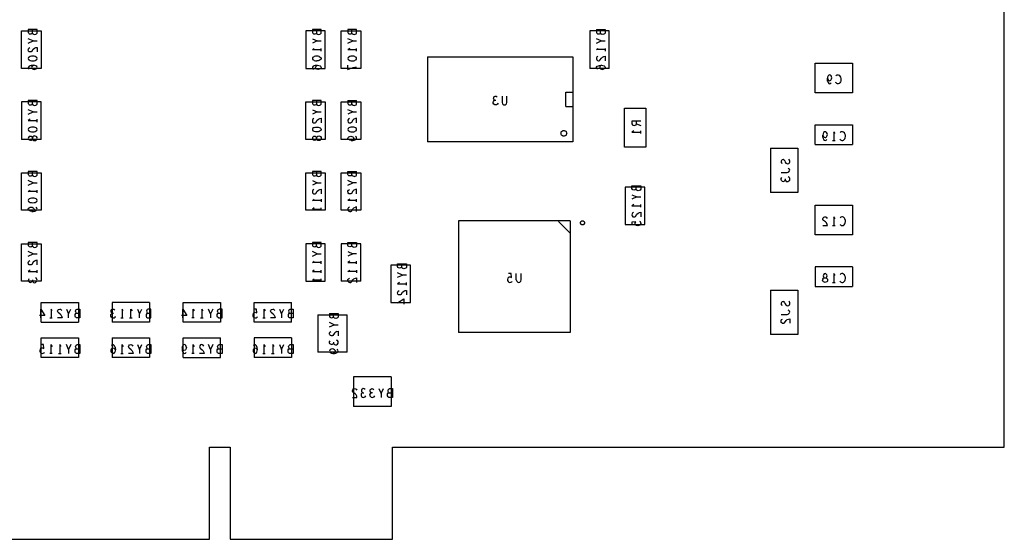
# Model space of a CAD drawing. Extents: x 17.4 to 50.4, y 21.5 to 42.5.
# Tile 6 of 12: x 31.7 to 38.6, y 29.2 to 32.9. Entities that reach past the tile are written whole.
import ezdxf

# ---------------------------------------------------------------- set-up
doc = ezdxf.new("R2010")
doc.units = 0
doc.layers.add('RVP8-TX_D_bassy_art', color=2, linetype='CONTINUOUS')

msp = doc.modelspace()

# ---------------------------------------------------------------- linework, layer by layer
at = {"layer": 'RVP8-TX_D_bassy_art'}
for points in [[(38.629, 29.846), (38.629, 38.296), (24.879, 38.296)], [(31.71, 32.514), (31.71, 32.778), (31.848, 32.778)], [(31.791, 32.708), (31.757, 32.723)], [(31.786, 32.763), (31.786, 32.787)], [(31.848, 32.778), (31.848, 32.514)], [(33.786, 32.787), (33.786, 32.763), (33.788, 32.758), (33.794, 32.754), (33.802, 32.752), (33.809, 32.754), (33.815, 32.757), (33.819, 32.762), (33.819, 32.787), (33.757, 32.787), (33.757, 32.767), (33.76, 32.761), (33.764, 32.758), (33.771, 32.757), (33.778, 32.758), (33.783, 32.76), (33.786, 32.763)], [(33.757, 32.723), (33.791, 32.708), (33.819, 32.708)], [(33.96, 32.514), (33.96, 32.778), (34.098, 32.778)], [(34.041, 32.708), (34.007, 32.723)], [(34.036, 32.763), (34.036, 32.787)], [(34.098, 32.778), (34.098, 32.514)], [(35.848, 32.778), (35.71, 32.778), (35.71, 32.514)], [(35.757, 32.787), (35.819, 32.787)], [(35.757, 32.787), (35.757, 32.767), (35.76, 32.761), (35.764, 32.758)], [(35.757, 32.692), (35.791, 32.708), (35.757, 32.723)], [(35.764, 32.758), (35.771, 32.757), (35.778, 32.758), (35.783, 32.76), (35.786, 32.763), (35.788, 32.758), (35.794, 32.754)], [(35.786, 32.763), (35.786, 32.787)], [(35.819, 32.787), (35.819, 32.762), (35.815, 32.757), (35.809, 32.754), (35.802, 32.752), (35.794, 32.754)], [(35.848, 32.514), (35.848, 32.778)], [(31.757, 32.692), (31.791, 32.708), (31.819, 32.708)], [(31.782, 32.633), (31.777, 32.63), (31.771, 32.63), (31.764, 32.631), (31.759, 32.636), (31.757, 32.644), (31.758, 32.65), (31.761, 32.656), (31.768, 32.66)], [(31.782, 32.633), (31.792, 32.649), (31.8, 32.656), (31.81, 32.66), (31.819, 32.662), (31.819, 32.63)], [(33.791, 32.708), (33.757, 32.692)], [(33.757, 32.646), (33.77, 32.655)], [(33.819, 32.636), (33.819, 32.655)], [(34.007, 32.692), (34.041, 32.708), (34.069, 32.708)], [(34.02, 32.655), (34.007, 32.646)], [(34.069, 32.636), (34.069, 32.655)], [(35.757, 32.646), (35.77, 32.655)], [(35.791, 32.708), (35.819, 32.708)], [(35.819, 32.655), (35.819, 32.636)], [(31.788, 32.6), (31.779, 32.6), (31.771, 32.597), (31.764, 32.594), (31.759, 32.59), (31.757, 32.584), (31.759, 32.577), (31.764, 32.573), (31.771, 32.57)], [(31.771, 32.57), (31.779, 32.568), (31.788, 32.567), (31.798, 32.568), (31.806, 32.57), (31.812, 32.573), (31.817, 32.577), (31.819, 32.584), (31.817, 32.59), (31.812, 32.594), (31.806, 32.597), (31.798, 32.6), (31.788, 32.6)], [(33.757, 32.646), (33.819, 32.646)], [(33.798, 32.6), (33.788, 32.6), (33.779, 32.6), (33.771, 32.597), (33.764, 32.594), (33.759, 32.59), (33.757, 32.584), (33.759, 32.577), (33.764, 32.573), (33.771, 32.57), (33.779, 32.568), (33.788, 32.567)], [(33.806, 32.597), (33.812, 32.594), (33.817, 32.59), (33.819, 32.584), (33.817, 32.577), (33.812, 32.573), (33.806, 32.57), (33.798, 32.568), (33.788, 32.567)], [(33.806, 32.597), (33.798, 32.6)], [(34.007, 32.646), (34.069, 32.646)], [(35.591, 32.595), (35.591, 31.997), (34.567, 31.997)], [(34.567, 32.595), (35.591, 32.595)], [(34.567, 32.595), (34.567, 31.997)], [(35.819, 32.646), (35.757, 32.646)], [(35.768, 32.598), (35.761, 32.594), (35.758, 32.588), (35.757, 32.582), (35.759, 32.574), (35.764, 32.569), (35.771, 32.568)], [(35.771, 32.568), (35.777, 32.568), (35.782, 32.571), (35.792, 32.587), (35.8, 32.594), (35.81, 32.598)], [(35.81, 32.598), (35.819, 32.6), (35.819, 32.568)], [(31.848, 32.514), (31.71, 32.514)], [(31.778, 32.535), (31.771, 32.532), (31.763, 32.529), (31.758, 32.523), (31.757, 32.518), (31.759, 32.512), (31.764, 32.509)], [(31.8, 32.507), (31.806, 32.508), (31.812, 32.511), (31.817, 32.515), (31.819, 32.521), (31.817, 32.527), (31.811, 32.532), (31.802, 32.535), (31.791, 32.536), (31.778, 32.535)], [(31.786, 32.531), (31.782, 32.526), (31.78, 32.52), (31.782, 32.515), (31.786, 32.511), (31.792, 32.508), (31.8, 32.507)], [(31.786, 32.531), (31.793, 32.536)], [(33.791, 32.536), (33.778, 32.535), (33.771, 32.532), (33.763, 32.529), (33.758, 32.523), (33.757, 32.518), (33.759, 32.512), (33.764, 32.509)], [(33.782, 32.515), (33.78, 32.52), (33.782, 32.526), (33.786, 32.531)], [(33.782, 32.515), (33.786, 32.511), (33.792, 32.508)], [(33.786, 32.531), (33.793, 32.536)], [(33.791, 32.536), (33.802, 32.535), (33.811, 32.532), (33.817, 32.527), (33.819, 32.521), (33.817, 32.515), (33.812, 32.511), (33.806, 32.508), (33.8, 32.507), (33.792, 32.508)], [(34.098, 32.514), (33.96, 32.514)], [(34.007, 32.506), (34.007, 32.537)], [(34.007, 32.506), (34.023, 32.512), (34.034, 32.516), (34.044, 32.519), (34.056, 32.522), (34.069, 32.523)], [(35.848, 32.514), (35.71, 32.514)], [(35.757, 32.518), (35.758, 32.523), (35.763, 32.529), (35.771, 32.532), (35.778, 32.535), (35.791, 32.536)], [(35.764, 32.509), (35.759, 32.512), (35.757, 32.518)], [(35.793, 32.536), (35.786, 32.531), (35.782, 32.526), (35.78, 32.52), (35.782, 32.515), (35.786, 32.511), (35.792, 32.508), (35.8, 32.507), (35.806, 32.508)], [(35.791, 32.536), (35.802, 32.535), (35.811, 32.532), (35.817, 32.527), (35.819, 32.521), (35.817, 32.515), (35.812, 32.511), (35.806, 32.508)], [(37.561, 32.55), (37.561, 32.342), (37.297, 32.342)], [(37.297, 32.342), (37.297, 32.55), (37.561, 32.55)], [(37.443, 32.462), (37.448, 32.466), (37.453, 32.468), (37.459, 32.468), (37.466, 32.465), (37.472, 32.459), (37.476, 32.453), (37.479, 32.443), (37.479, 32.434), (37.478, 32.424), (37.476, 32.418), (37.471, 32.412), (37.466, 32.408), (37.46, 32.406), (37.455, 32.406), (37.45, 32.408), (37.445, 32.411), (37.441, 32.415)], [(37.384, 32.423), (37.383, 32.432), (37.383, 32.444)], [(37.384, 32.423), (37.388, 32.414)], [(37.388, 32.414), (37.394, 32.408), (37.4, 32.406), (37.406, 32.408), (37.411, 32.413)], [(35.043, 32.289), (35.038, 32.292), (35.034, 32.297), (35.033, 32.303), (35.034, 32.309), (35.038, 32.315), (35.045, 32.318), (35.052, 32.317), (35.059, 32.312)], [(35.093, 32.318), (35.093, 32.273), (35.096, 32.264), (35.103, 32.258), (35.11, 32.256)], [(35.11, 32.256), (35.118, 32.258), (35.124, 32.264), (35.127, 32.273), (35.127, 32.318)], [(35.541, 32.246), (35.541, 32.346), (35.591, 32.346)], [(31.848, 32.014), (31.848, 32.278), (31.71, 32.278), (31.71, 32.014)], [(31.786, 32.263), (31.786, 32.287)], [(33.786, 32.287), (33.786, 32.263)], [(34.098, 32.278), (34.098, 32.014), (33.96, 32.014)], [(33.96, 32.014), (33.96, 32.278), (34.098, 32.278)], [(34.007, 32.287), (34.007, 32.267), (34.01, 32.261), (34.014, 32.258), (34.021, 32.257)], [(34.007, 32.287), (34.069, 32.287)], [(34.021, 32.257), (34.028, 32.258), (34.033, 32.26), (34.036, 32.263), (34.038, 32.258), (34.044, 32.254), (34.052, 32.252), (34.059, 32.254), (34.065, 32.257), (34.069, 32.262), (34.069, 32.287)], [(34.036, 32.263), (34.036, 32.287)], [(35.065, 32.268), (35.061, 32.261), (35.054, 32.257), (35.047, 32.256), (35.041, 32.257), (35.035, 32.262), (35.031, 32.268), (35.031, 32.274), (35.032, 32.281), (35.038, 32.287), (35.043, 32.289), (35.05, 32.289)], [(35.541, 32.246), (35.591, 32.246)], [(31.791, 32.208), (31.757, 32.223)], [(31.757, 32.192), (31.791, 32.208), (31.819, 32.208)], [(33.757, 32.223), (33.791, 32.208), (33.819, 32.208)], [(33.791, 32.208), (33.757, 32.192)], [(34.041, 32.208), (34.007, 32.223)], [(34.041, 32.208), (34.007, 32.192)], [(34.041, 32.208), (34.069, 32.208)], [(36.104, 32.234), (36.104, 31.958), (35.954, 31.958)], [(35.954, 31.958), (35.954, 32.234), (36.104, 32.234)], [(31.77, 32.155), (31.757, 32.146)], [(31.757, 32.146), (31.819, 32.146)], [(31.819, 32.136), (31.819, 32.155)], [(33.768, 32.16), (33.761, 32.156), (33.758, 32.15), (33.757, 32.144), (33.759, 32.136), (33.764, 32.131), (33.771, 32.13), (33.777, 32.13), (33.782, 32.133), (33.792, 32.149), (33.8, 32.156), (33.81, 32.16), (33.819, 32.162), (33.819, 32.13)], [(33.771, 32.097), (33.779, 32.1), (33.788, 32.1), (33.798, 32.1), (33.806, 32.097)], [(34.018, 32.16), (34.011, 32.156), (34.008, 32.15), (34.007, 32.144), (34.009, 32.136), (34.014, 32.131), (34.021, 32.13), (34.027, 32.13)], [(34.069, 32.13), (34.069, 32.162), (34.06, 32.16), (34.05, 32.156), (34.042, 32.149), (34.032, 32.133), (34.027, 32.13)], [(36.069, 32.142), (36.007, 32.142), (36.007, 32.123), (36.01, 32.117), (36.014, 32.113), (36.023, 32.111), (36.031, 32.113), (36.036, 32.117), (36.039, 32.123), (36.069, 32.111)], [(36.039, 32.123), (36.039, 32.142)], [(37.297, 31.977), (37.297, 32.115), (37.561, 32.115)], [(37.561, 32.115), (37.561, 31.977)], [(31.803, 32.038), (31.795, 32.037), (31.789, 32.032), (31.786, 32.025), (31.786, 32.018), (31.789, 32.011), (31.795, 32.006), (31.803, 32.005), (31.81, 32.006)], [(31.803, 32.038), (31.81, 32.037), (31.815, 32.033), (31.818, 32.027)], [(33.771, 32.097), (33.764, 32.094), (33.759, 32.09), (33.757, 32.084), (33.759, 32.077), (33.764, 32.073)], [(33.764, 32.033), (33.759, 32.028), (33.757, 32.022), (33.759, 32.015), (33.764, 32.01), (33.772, 32.008)], [(33.806, 32.097), (33.812, 32.094), (33.817, 32.09), (33.819, 32.084), (33.817, 32.077), (33.812, 32.073), (33.806, 32.07), (33.798, 32.068), (33.788, 32.067), (33.779, 32.068), (33.771, 32.07), (33.764, 32.073)], [(33.784, 32.03), (33.779, 32.034), (33.772, 32.035), (33.764, 32.033)], [(33.803, 32.038), (33.81, 32.037), (33.815, 32.033), (33.818, 32.027), (33.819, 32.022), (33.818, 32.016), (33.815, 32.01), (33.81, 32.006), (33.803, 32.005), (33.795, 32.006), (33.789, 32.011), (33.786, 32.018), (33.786, 32.025), (33.786, 32.018), (33.784, 32.013), (33.779, 32.009), (33.772, 32.008)], [(33.784, 32.03), (33.786, 32.025)], [(33.786, 32.025), (33.789, 32.032), (33.795, 32.037), (33.803, 32.038)], [(34.031, 32.006), (34.042, 32.006), (34.052, 32.008), (34.061, 32.012), (34.067, 32.017), (34.069, 32.023), (34.067, 32.029), (34.062, 32.035)], [(36.02, 32.074), (36.007, 32.065), (36.069, 32.065)], [(36.069, 32.055), (36.069, 32.074)], [(37.353, 32.023), (37.352, 32.032), (37.352, 32.044)], [(37.438, 32.055), (37.429, 32.068), (37.429, 32.006)], [(37.507, 32.018), (37.509, 32.024), (37.51, 32.034), (37.51, 32.043), (37.507, 32.053), (37.503, 32.059), (37.497, 32.065), (37.49, 32.068), (37.484, 32.068), (37.479, 32.066), (37.474, 32.062)], [(31.848, 32.014), (31.71, 32.014)], [(31.81, 32.006), (31.815, 32.01), (31.818, 32.016), (31.819, 32.022), (31.818, 32.027)], [(37.297, 31.977), (37.561, 31.977)], [(37.353, 32.023), (37.357, 32.014), (37.363, 32.008), (37.369, 32.006), (37.375, 32.008)], [(37.38, 32.013), (37.375, 32.008)], [(37.42, 32.006), (37.438, 32.006)], [(37.472, 32.015), (37.476, 32.011), (37.481, 32.008), (37.486, 32.006), (37.491, 32.006), (37.497, 32.008), (37.502, 32.012), (37.507, 32.018)], [(36.983, 31.952), (37.175, 31.952)], [(36.983, 31.952), (36.983, 31.64)], [(37.175, 31.952), (37.175, 31.64)], [(37.084, 31.863), (37.08, 31.868), (37.073, 31.871), (37.066, 31.869), (37.06, 31.865), (37.057, 31.86), (37.057, 31.855), (37.059, 31.849), (37.064, 31.845)], [(37.084, 31.863), (37.086, 31.854), (37.09, 31.847), (37.097, 31.843), (37.104, 31.842)], [(37.104, 31.842), (37.111, 31.844), (37.116, 31.848), (37.119, 31.855), (37.119, 31.861), (37.116, 31.868), (37.111, 31.874)], [(31.786, 31.763), (31.786, 31.787)], [(33.786, 31.787), (33.786, 31.763), (33.788, 31.758), (33.794, 31.754), (33.802, 31.752), (33.809, 31.754), (33.815, 31.757), (33.819, 31.762), (33.819, 31.787), (33.757, 31.787), (33.757, 31.767), (33.76, 31.761), (33.764, 31.758), (33.771, 31.757), (33.778, 31.758), (33.783, 31.76), (33.786, 31.763)], [(33.96, 31.514), (33.96, 31.778), (34.098, 31.778)], [(34.036, 31.763), (34.033, 31.76), (34.028, 31.758), (34.021, 31.757), (34.014, 31.758), (34.01, 31.761), (34.007, 31.767), (34.007, 31.787), (34.069, 31.787)], [(34.052, 31.752), (34.044, 31.754), (34.038, 31.758), (34.036, 31.763), (34.036, 31.787)], [(34.052, 31.752), (34.059, 31.754), (34.065, 31.757), (34.069, 31.762), (34.069, 31.787)], [(34.098, 31.778), (34.098, 31.514)], [(37.057, 31.78), (37.099, 31.78), (37.107, 31.782), (37.113, 31.786), (37.117, 31.791), (37.119, 31.797), (37.117, 31.803), (37.113, 31.807), (37.107, 31.811)], [(31.791, 31.708), (31.757, 31.723)], [(31.757, 31.692), (31.791, 31.708), (31.819, 31.708)], [(33.757, 31.723), (33.791, 31.708), (33.819, 31.708)], [(33.791, 31.708), (33.757, 31.692)], [(34.041, 31.708), (34.007, 31.723)], [(34.007, 31.692), (34.041, 31.708)], [(34.069, 31.708), (34.041, 31.708)], [(36.007, 31.667), (36.007, 31.687), (36.069, 31.687)], [(36.069, 31.687), (36.069, 31.662), (36.065, 31.657), (36.059, 31.654), (36.052, 31.652), (36.044, 31.654), (36.038, 31.658), (36.036, 31.663), (36.036, 31.687)], [(37.06, 31.724), (37.057, 31.731), (37.058, 31.737), (37.062, 31.744)], [(37.06, 31.724), (37.066, 31.72), (37.072, 31.718), (37.078, 31.72), (37.083, 31.724), (37.086, 31.728), (37.088, 31.723), (37.093, 31.718), (37.101, 31.716), (37.107, 31.717), (37.113, 31.721), (37.118, 31.727), (37.119, 31.733), (37.118, 31.74), (37.114, 31.746), (37.107, 31.75)], [(37.086, 31.735), (37.086, 31.728)], [(31.819, 31.646), (31.757, 31.646), (31.77, 31.655)], [(31.819, 31.636), (31.819, 31.655)], [(33.768, 31.66), (33.761, 31.656), (33.758, 31.65), (33.757, 31.644), (33.759, 31.636), (33.764, 31.631), (33.771, 31.63), (33.777, 31.63), (33.782, 31.633), (33.792, 31.649), (33.8, 31.656), (33.81, 31.66), (33.819, 31.662), (33.819, 31.63)], [(34.06, 31.66), (34.05, 31.656), (34.042, 31.649), (34.032, 31.633), (34.027, 31.63), (34.021, 31.63), (34.014, 31.631), (34.009, 31.636), (34.007, 31.644), (34.008, 31.65), (34.011, 31.656), (34.018, 31.66)], [(34.069, 31.63), (34.069, 31.662), (34.06, 31.66)], [(35.96, 31.678), (35.96, 31.414), (36.098, 31.414), (36.098, 31.678)], [(36.098, 31.678), (35.96, 31.678)], [(36.036, 31.663), (36.033, 31.66), (36.028, 31.658), (36.021, 31.657), (36.014, 31.658), (36.01, 31.661), (36.007, 31.667)], [(36.007, 31.623), (36.041, 31.608), (36.069, 31.608)], [(37.175, 31.64), (36.983, 31.64)], [(33.819, 31.584), (33.757, 31.584), (33.77, 31.593)], [(33.819, 31.593), (33.819, 31.574)], [(34.02, 31.593), (34.007, 31.584)], [(34.069, 31.584), (34.007, 31.584)], [(34.069, 31.574), (34.069, 31.593)], [(36.041, 31.608), (36.007, 31.592)], [(36.02, 31.555), (36.007, 31.546), (36.069, 31.546)], [(36.069, 31.536), (36.069, 31.555)], [(37.561, 31.55), (37.561, 31.342), (37.297, 31.342)], [(37.297, 31.342), (37.297, 31.55), (37.561, 31.55)], [(31.781, 31.506), (31.792, 31.506), (31.802, 31.508), (31.811, 31.512), (31.817, 31.517), (31.819, 31.523), (31.817, 31.529), (31.812, 31.535)], [(33.77, 31.531), (33.757, 31.522), (33.819, 31.522)], [(33.819, 31.512), (33.819, 31.531)], [(34.098, 31.514), (33.96, 31.514)], [(34.018, 31.536), (34.011, 31.532), (34.008, 31.526), (34.007, 31.52), (34.009, 31.512), (34.014, 31.507), (34.021, 31.506), (34.027, 31.506), (34.032, 31.509), (34.042, 31.525), (34.05, 31.532), (34.06, 31.536)], [(34.069, 31.506), (34.069, 31.538), (34.06, 31.536)], [(36.018, 31.498), (36.011, 31.494), (36.008, 31.488), (36.007, 31.482), (36.009, 31.474), (36.014, 31.469), (36.021, 31.468)], [(36.021, 31.468), (36.027, 31.468), (36.032, 31.471), (36.042, 31.487), (36.05, 31.494), (36.06, 31.498), (36.069, 31.5)], [(36.069, 31.5), (36.069, 31.468)], [(35.573, 31.44), (35.573, 30.652), (34.785, 30.652)], [(35.573, 31.44), (34.785, 31.44), (34.785, 30.652)], [(35.569, 31.356), (35.489, 31.436)], [(36.06, 31.438), (36.065, 31.434), (36.068, 31.429), (36.069, 31.422), (36.067, 31.415), (36.063, 31.409), (36.056, 31.406), (36.048, 31.405), (36.039, 31.406), (36.034, 31.41), (36.03, 31.415), (36.029, 31.421), (36.03, 31.426), (36.034, 31.433), (36.007, 31.431), (36.007, 31.41)], [(37.351, 31.406), (37.383, 31.406), (37.382, 31.415), (37.377, 31.425), (37.37, 31.432), (37.355, 31.443), (37.352, 31.448), (37.351, 31.454), (37.353, 31.46), (37.358, 31.466), (37.366, 31.468), (37.372, 31.467), (37.377, 31.463), (37.382, 31.457)], [(37.42, 31.406), (37.438, 31.406)], [(37.429, 31.468), (37.429, 31.406)], [(37.438, 31.455), (37.429, 31.468)], [(37.472, 31.415), (37.476, 31.411), (37.481, 31.408), (37.486, 31.406), (37.491, 31.406), (37.497, 31.408), (37.502, 31.412), (37.507, 31.418), (37.509, 31.424), (37.51, 31.434), (37.51, 31.443), (37.507, 31.453), (37.503, 31.459), (37.497, 31.465), (37.49, 31.468), (37.484, 31.468), (37.479, 31.466), (37.474, 31.462)], [(31.71, 31.014), (31.71, 31.278), (31.848, 31.278), (31.848, 31.014)], [(31.786, 31.263), (31.786, 31.287)], [(33.786, 31.263), (33.786, 31.287)], [(34.098, 31.278), (33.96, 31.278), (33.96, 31.014)], [(34.036, 31.263), (34.033, 31.26), (34.028, 31.258), (34.021, 31.257), (34.014, 31.258), (34.01, 31.261), (34.007, 31.267), (34.007, 31.287), (34.069, 31.287)], [(34.069, 31.287), (34.069, 31.262), (34.065, 31.257), (34.059, 31.254), (34.052, 31.252), (34.044, 31.254), (34.038, 31.258), (34.036, 31.263), (34.036, 31.287)], [(34.098, 31.014), (34.098, 31.278)], [(31.791, 31.208), (31.757, 31.223)], [(31.757, 31.192), (31.791, 31.208), (31.819, 31.208)], [(33.791, 31.208), (33.757, 31.223)], [(33.757, 31.192), (33.791, 31.208), (33.819, 31.208)], [(34.007, 31.223), (34.041, 31.208)], [(34.069, 31.208), (34.041, 31.208), (34.007, 31.192)], [(31.757, 31.144), (31.758, 31.15), (31.761, 31.156), (31.768, 31.16)], [(31.759, 31.136), (31.757, 31.144)], [(31.819, 31.13), (31.819, 31.162), (31.81, 31.16), (31.8, 31.156), (31.792, 31.149), (31.782, 31.133), (31.777, 31.13), (31.771, 31.13), (31.764, 31.131), (31.759, 31.136)], [(33.819, 31.146), (33.757, 31.146), (33.77, 31.155)], [(33.819, 31.136), (33.819, 31.155)], [(34.02, 31.155), (34.007, 31.146), (34.069, 31.146)], [(34.069, 31.136), (34.069, 31.155)], [(34.386, 31.113), (34.383, 31.11), (34.378, 31.108), (34.371, 31.107), (34.364, 31.108), (34.36, 31.111), (34.357, 31.117), (34.357, 31.137), (34.419, 31.137)], [(34.419, 31.137), (34.419, 31.112), (34.415, 31.107), (34.409, 31.104), (34.402, 31.102), (34.394, 31.104), (34.388, 31.108), (34.386, 31.113), (34.386, 31.137)], [(31.77, 31.093), (31.757, 31.084)], [(31.757, 31.084), (31.819, 31.084)], [(31.819, 31.074), (31.819, 31.093)], [(33.77, 31.093), (33.757, 31.084)], [(33.757, 31.084), (33.819, 31.084)], [(33.819, 31.074), (33.819, 31.093)], [(34.069, 31.084), (34.007, 31.084), (34.02, 31.093)], [(34.069, 31.093), (34.069, 31.074)], [(34.419, 31.058), (34.391, 31.058), (34.357, 31.073)], [(34.357, 31.042), (34.391, 31.058)], [(35.16, 31.041), (35.157, 31.068), (35.137, 31.068)], [(35.193, 31.023), (35.193, 31.068)], [(35.196, 31.014), (35.203, 31.008), (35.21, 31.006), (35.218, 31.008), (35.224, 31.014), (35.227, 31.023), (35.227, 31.068)], [(37.561, 31.115), (37.297, 31.115), (37.297, 30.977)], [(37.438, 31.055), (37.429, 31.068), (37.429, 31.006)], [(37.507, 31.018), (37.509, 31.024), (37.51, 31.034), (37.51, 31.043), (37.507, 31.053), (37.503, 31.059), (37.497, 31.065), (37.49, 31.068), (37.484, 31.068), (37.479, 31.066), (37.474, 31.062)], [(37.561, 31.115), (37.561, 30.977)], [(31.848, 31.014), (31.71, 31.014)], [(31.757, 31.019), (31.76, 31.012), (31.766, 31.008), (31.772, 31.006), (31.778, 31.008), (31.783, 31.012), (31.786, 31.016), (31.788, 31.011), (31.793, 31.006), (31.801, 31.004), (31.807, 31.005), (31.813, 31.009), (31.818, 31.015), (31.819, 31.021), (31.818, 31.028), (31.814, 31.034), (31.807, 31.038)], [(31.762, 31.032), (31.758, 31.025), (31.757, 31.019)], [(31.786, 31.023), (31.786, 31.016)], [(33.819, 31.022), (33.757, 31.022), (33.77, 31.031)], [(33.819, 31.012), (33.819, 31.031)], [(34.098, 31.014), (33.96, 31.014)], [(34.007, 31.02), (34.008, 31.026), (34.011, 31.032), (34.018, 31.036)], [(34.007, 31.02), (34.009, 31.012), (34.014, 31.007), (34.021, 31.006)], [(34.021, 31.006), (34.027, 31.006), (34.032, 31.009), (34.042, 31.025), (34.05, 31.032), (34.06, 31.036), (34.069, 31.038), (34.069, 31.006)], [(34.37, 31.005), (34.357, 30.996), (34.419, 30.996)], [(34.419, 30.986), (34.419, 31.005)], [(35.142, 31.045), (35.137, 31.041), (35.133, 31.036), (35.131, 31.027), (35.132, 31.019), (35.136, 31.012)], [(35.136, 31.012), (35.141, 31.008), (35.148, 31.006), (35.155, 31.007), (35.161, 31.01), (35.165, 31.015)], [(35.142, 31.045), (35.147, 31.046), (35.153, 31.045), (35.16, 31.041)], [(35.193, 31.023), (35.196, 31.014)], [(37.352, 31.029), (37.35, 31.022)], [(37.384, 31.022), (37.383, 31.015), (37.379, 31.01), (37.373, 31.007), (37.367, 31.006), (37.362, 31.007), (37.356, 31.01), (37.352, 31.015), (37.35, 31.022)], [(37.352, 31.029), (37.357, 31.036), (37.363, 31.039), (37.371, 31.039), (37.378, 31.036), (37.383, 31.029), (37.384, 31.022)], [(37.42, 31.006), (37.438, 31.006)], [(37.472, 31.015), (37.476, 31.011), (37.481, 31.008), (37.486, 31.006), (37.491, 31.006), (37.497, 31.008), (37.502, 31.012), (37.507, 31.018)], [(34.382, 30.921), (34.377, 30.918), (34.371, 30.918), (34.364, 30.919), (34.359, 30.924), (34.357, 30.932), (34.358, 30.938), (34.361, 30.944), (34.368, 30.948)], [(34.382, 30.921), (34.392, 30.937), (34.4, 30.944), (34.41, 30.948), (34.419, 30.95)], [(34.419, 30.95), (34.419, 30.918)], [(37.175, 30.952), (37.175, 30.64), (36.983, 30.64)], [(36.983, 30.952), (37.175, 30.952)], [(36.983, 30.952), (36.983, 30.64)], [(37.297, 30.977), (37.561, 30.977)], [(31.847, 30.727), (31.847, 30.865), (32.111, 30.865)], [(32.111, 30.865), (32.111, 30.727)], [(32.611, 30.865), (32.611, 30.727), (32.347, 30.727)], [(32.611, 30.865), (32.347, 30.865), (32.347, 30.727)], [(33.111, 30.865), (33.111, 30.727), (32.847, 30.727)], [(32.847, 30.727), (32.847, 30.865), (33.111, 30.865)], [(33.347, 30.727), (33.347, 30.865), (33.611, 30.865)], [(33.611, 30.727), (33.611, 30.865)], [(34.419, 30.862), (34.357, 30.862), (34.402, 30.891)], [(34.402, 30.891), (34.402, 30.852)], [(37.084, 30.863), (37.08, 30.868), (37.073, 30.871), (37.066, 30.869), (37.06, 30.865), (37.057, 30.86), (37.057, 30.855), (37.059, 30.849), (37.064, 30.845)], [(37.084, 30.863), (37.086, 30.854), (37.09, 30.847), (37.097, 30.843), (37.104, 30.842)], [(37.104, 30.842), (37.111, 30.844), (37.116, 30.848), (37.119, 30.855), (37.119, 30.861), (37.116, 30.868), (37.111, 30.874)], [(31.846, 30.756), (31.846, 30.818), (31.874, 30.773)], [(31.926, 30.805), (31.917, 30.818), (31.917, 30.756)], [(31.994, 30.765), (31.989, 30.775), (31.982, 30.782), (31.967, 30.793), (31.964, 30.798), (31.963, 30.804), (31.965, 30.81), (31.97, 30.816), (31.978, 30.818), (31.984, 30.817), (31.989, 30.813), (31.994, 30.807)], [(32.026, 30.818), (32.041, 30.784)], [(32.041, 30.756), (32.041, 30.784), (32.057, 30.818)], [(32.121, 30.756), (32.096, 30.756), (32.09, 30.76), (32.087, 30.766), (32.086, 30.773), (32.087, 30.78), (32.092, 30.787), (32.097, 30.789), (32.121, 30.789)], [(32.097, 30.789), (32.094, 30.792), (32.092, 30.797), (32.09, 30.804), (32.092, 30.81), (32.095, 30.815), (32.1, 30.818), (32.121, 30.818), (32.121, 30.756)], [(32.354, 30.756), (32.348, 30.757), (32.342, 30.762), (32.338, 30.768), (32.338, 30.774), (32.339, 30.781), (32.345, 30.787), (32.35, 30.789), (32.357, 30.789)], [(32.35, 30.789), (32.345, 30.792), (32.341, 30.797), (32.34, 30.803), (32.341, 30.809), (32.345, 30.815), (32.352, 30.818), (32.359, 30.817), (32.366, 30.812)], [(32.417, 30.818), (32.417, 30.756)], [(32.426, 30.805), (32.417, 30.818)], [(32.479, 30.756), (32.479, 30.818), (32.488, 30.805)], [(32.526, 30.818), (32.541, 30.784)], [(32.541, 30.756), (32.541, 30.784), (32.557, 30.818)], [(32.586, 30.773), (32.587, 30.766), (32.59, 30.76), (32.596, 30.756), (32.621, 30.756), (32.621, 30.818), (32.6, 30.818), (32.595, 30.815), (32.592, 30.81), (32.59, 30.804), (32.592, 30.797), (32.594, 30.792), (32.597, 30.789), (32.621, 30.789)], [(32.597, 30.789), (32.592, 30.787), (32.587, 30.78), (32.586, 30.773)], [(32.846, 30.756), (32.846, 30.818), (32.874, 30.773)], [(32.917, 30.756), (32.917, 30.818), (32.926, 30.805)], [(32.988, 30.805), (32.979, 30.818), (32.979, 30.756)], [(33.041, 30.784), (33.026, 30.818)], [(33.057, 30.818), (33.041, 30.784), (33.041, 30.756)], [(33.096, 30.756), (33.09, 30.76), (33.087, 30.766), (33.086, 30.773), (33.087, 30.78), (33.092, 30.787), (33.097, 30.789), (33.121, 30.789)], [(33.097, 30.789), (33.094, 30.792), (33.092, 30.797), (33.09, 30.804), (33.092, 30.81), (33.095, 30.815), (33.1, 30.818)], [(33.121, 30.756), (33.121, 30.818), (33.1, 30.818)], [(33.349, 30.795), (33.344, 30.791), (33.34, 30.786), (33.338, 30.777)], [(33.367, 30.791), (33.364, 30.818), (33.344, 30.818)], [(33.349, 30.795), (33.354, 30.796), (33.36, 30.795), (33.367, 30.791)], [(33.417, 30.756), (33.417, 30.818), (33.426, 30.805)], [(33.463, 30.804), (33.465, 30.81), (33.47, 30.816), (33.478, 30.818), (33.484, 30.817), (33.489, 30.813), (33.494, 30.807)], [(33.482, 30.782), (33.467, 30.793), (33.464, 30.798), (33.463, 30.804)], [(33.482, 30.782), (33.489, 30.775), (33.494, 30.765), (33.495, 30.756), (33.463, 30.756)], [(33.526, 30.818), (33.541, 30.784), (33.541, 30.756)], [(33.541, 30.784), (33.557, 30.818)], [(33.592, 30.787), (33.587, 30.78), (33.586, 30.773), (33.587, 30.766), (33.59, 30.76)], [(33.621, 30.818), (33.621, 30.756), (33.596, 30.756), (33.59, 30.76)], [(33.595, 30.815), (33.592, 30.81), (33.59, 30.804), (33.592, 30.797)], [(33.597, 30.789), (33.594, 30.792), (33.592, 30.797)], [(33.592, 30.787), (33.597, 30.789), (33.621, 30.789)], [(33.595, 30.815), (33.6, 30.818), (33.621, 30.818)], [(33.877, 30.787), (33.877, 30.767), (33.88, 30.761), (33.884, 30.758)], [(33.877, 30.787), (33.939, 30.787)], [(33.906, 30.763), (33.906, 30.787)], [(33.939, 30.787), (33.939, 30.762), (33.935, 30.757), (33.929, 30.754), (33.922, 30.752), (33.914, 30.754), (33.908, 30.758)], [(37.057, 30.78), (37.099, 30.78), (37.107, 30.782), (37.113, 30.786), (37.117, 30.791), (37.119, 30.797), (37.117, 30.803), (37.113, 30.807), (37.107, 30.811)], [(31.874, 30.773), (31.836, 30.773)], [(31.847, 30.727), (32.111, 30.727)], [(31.908, 30.756), (31.926, 30.756)], [(31.994, 30.765), (31.995, 30.756), (31.963, 30.756)], [(32.354, 30.756), (32.361, 30.757), (32.368, 30.761), (32.372, 30.768)], [(32.408, 30.756), (32.426, 30.756)], [(32.47, 30.756), (32.488, 30.756)], [(32.874, 30.773), (32.836, 30.773)], [(32.926, 30.756), (32.908, 30.756)], [(32.97, 30.756), (32.988, 30.756)], [(33.096, 30.756), (33.121, 30.756)], [(33.338, 30.777), (33.339, 30.769), (33.343, 30.762), (33.348, 30.758), (33.355, 30.756), (33.362, 30.757), (33.368, 30.76), (33.372, 30.765)], [(33.611, 30.727), (33.347, 30.727)], [(33.408, 30.756), (33.426, 30.756)], [(33.795, 30.778), (34.003, 30.778)], [(33.795, 30.778), (33.795, 30.514)], [(33.877, 30.692), (33.911, 30.708), (33.877, 30.723)], [(33.884, 30.758), (33.891, 30.757), (33.898, 30.758), (33.903, 30.76), (33.906, 30.763), (33.908, 30.758)], [(34.003, 30.514), (34.003, 30.778)], [(37.064, 30.719), (37.059, 30.724), (37.057, 30.732), (37.058, 30.738), (37.061, 30.744), (37.068, 30.748)], [(37.064, 30.719), (37.071, 30.718), (37.077, 30.718), (37.082, 30.721), (37.092, 30.737), (37.1, 30.744), (37.11, 30.748), (37.119, 30.75), (37.119, 30.718)], [(33.93, 30.66), (33.92, 30.656), (33.912, 30.649), (33.902, 30.633), (33.897, 30.63), (33.891, 30.63), (33.884, 30.631), (33.879, 30.636), (33.877, 30.644), (33.878, 30.65), (33.881, 30.656), (33.888, 30.66)], [(33.911, 30.708), (33.939, 30.708)], [(33.93, 30.66), (33.939, 30.662)], [(33.939, 30.662), (33.939, 30.63)], [(32.611, 30.615), (32.611, 30.477), (32.347, 30.477)], [(32.347, 30.615), (32.347, 30.477)], [(32.347, 30.615), (32.611, 30.615)], [(32.847, 30.477), (33.111, 30.477), (33.111, 30.615)], [(32.847, 30.477), (32.847, 30.615), (33.111, 30.615)], [(33.611, 30.615), (33.611, 30.477), (33.347, 30.477)], [(33.611, 30.615), (33.347, 30.615), (33.347, 30.477)], [(33.892, 30.568), (33.886, 30.57), (33.88, 30.574), (33.877, 30.581), (33.878, 30.587), (33.882, 30.594)], [(33.892, 30.568), (33.898, 30.57), (33.903, 30.574), (33.906, 30.578), (33.908, 30.573), (33.913, 30.568), (33.921, 30.566), (33.927, 30.567), (33.933, 30.571), (33.938, 30.577), (33.939, 30.583), (33.938, 30.59), (33.934, 30.596), (33.927, 30.6)], [(33.906, 30.585), (33.906, 30.578)], [(31.849, 30.545), (31.844, 30.541), (31.84, 30.536), (31.838, 30.527), (31.839, 30.519), (31.843, 30.512), (31.848, 30.508), (31.855, 30.506), (31.862, 30.507), (31.868, 30.51), (31.872, 30.515)], [(31.867, 30.541), (31.864, 30.568), (31.844, 30.568)], [(31.849, 30.545), (31.854, 30.546), (31.86, 30.545), (31.867, 30.541)], [(31.926, 30.506), (31.908, 30.506)], [(31.917, 30.506), (31.917, 30.568), (31.926, 30.555)], [(31.97, 30.506), (31.988, 30.506)], [(31.988, 30.555), (31.979, 30.568), (31.979, 30.506)], [(32.041, 30.534), (32.026, 30.568)], [(32.057, 30.568), (32.041, 30.534), (32.041, 30.506)], [(32.121, 30.568), (32.121, 30.506), (32.096, 30.506), (32.09, 30.51), (32.087, 30.516), (32.086, 30.523), (32.087, 30.53), (32.092, 30.537), (32.097, 30.539), (32.121, 30.539)], [(32.097, 30.539), (32.094, 30.542), (32.092, 30.547), (32.09, 30.554), (32.092, 30.56), (32.095, 30.565), (32.1, 30.568), (32.121, 30.568)], [(32.354, 30.506), (32.349, 30.508), (32.345, 30.513), (32.341, 30.519), (32.341, 30.525), (32.341, 30.532), (32.345, 30.539), (32.348, 30.543), (32.354, 30.545), (32.36, 30.543), (32.364, 30.539)], [(32.366, 30.554), (32.362, 30.561), (32.357, 30.567), (32.351, 30.568), (32.346, 30.566), (32.342, 30.56)], [(32.354, 30.506), (32.361, 30.508), (32.366, 30.514)], [(32.37, 30.531), (32.364, 30.539)], [(32.366, 30.554), (32.368, 30.547), (32.37, 30.534), (32.369, 30.523), (32.366, 30.514)], [(32.408, 30.506), (32.426, 30.506)], [(32.417, 30.506), (32.417, 30.568), (32.426, 30.555)], [(32.463, 30.554), (32.465, 30.56), (32.47, 30.566), (32.478, 30.568), (32.484, 30.567), (32.489, 30.563), (32.494, 30.557)], [(32.482, 30.532), (32.467, 30.543), (32.464, 30.548), (32.463, 30.554)], [(32.482, 30.532), (32.489, 30.525), (32.494, 30.515), (32.495, 30.506), (32.463, 30.506)], [(32.526, 30.568), (32.541, 30.534), (32.541, 30.506)], [(32.541, 30.534), (32.557, 30.568)], [(32.592, 30.56), (32.595, 30.565), (32.6, 30.568), (32.621, 30.568), (32.621, 30.506), (32.596, 30.506), (32.59, 30.51), (32.587, 30.516), (32.586, 30.523), (32.587, 30.53), (32.592, 30.537), (32.597, 30.539), (32.621, 30.539)], [(32.597, 30.539), (32.594, 30.542), (32.592, 30.547), (32.59, 30.554), (32.592, 30.56)], [(32.871, 30.547), (32.869, 30.555), (32.866, 30.561), (32.861, 30.566), (32.855, 30.568), (32.85, 30.566), (32.845, 30.561), (32.841, 30.553), (32.84, 30.544)], [(32.871, 30.547), (32.869, 30.54), (32.865, 30.532), (32.861, 30.528), (32.855, 30.527), (32.849, 30.529), (32.845, 30.535), (32.84, 30.544), (32.84, 30.532), (32.841, 30.523), (32.845, 30.514), (32.851, 30.508), (32.857, 30.506), (32.863, 30.508), (32.868, 30.513)], [(32.926, 30.506), (32.908, 30.506)], [(32.917, 30.506), (32.917, 30.568), (32.926, 30.555)], [(32.994, 30.557), (32.989, 30.563), (32.984, 30.567), (32.978, 30.568), (32.97, 30.566), (32.965, 30.56), (32.963, 30.554), (32.964, 30.548), (32.967, 30.543), (32.982, 30.532), (32.989, 30.525), (32.994, 30.515), (32.995, 30.506), (32.963, 30.506)], [(33.041, 30.534), (33.026, 30.568)], [(33.057, 30.568), (33.041, 30.534), (33.041, 30.506)], [(33.09, 30.51), (33.087, 30.516), (33.086, 30.523), (33.087, 30.53), (33.092, 30.537)], [(33.121, 30.568), (33.121, 30.506), (33.096, 30.506), (33.09, 30.51)], [(33.09, 30.554), (33.092, 30.56), (33.095, 30.565)], [(33.097, 30.539), (33.094, 30.542), (33.092, 30.547), (33.09, 30.554)], [(33.092, 30.537), (33.097, 30.539), (33.121, 30.539)], [(33.095, 30.565), (33.1, 30.568), (33.121, 30.568)], [(33.348, 30.543), (33.345, 30.539), (33.341, 30.532), (33.341, 30.525), (33.341, 30.519), (33.345, 30.513), (33.349, 30.508), (33.354, 30.506)], [(33.354, 30.506), (33.361, 30.508), (33.366, 30.514), (33.369, 30.523), (33.37, 30.534), (33.368, 30.547), (33.366, 30.554), (33.362, 30.561), (33.357, 30.567), (33.351, 30.568), (33.346, 30.566), (33.342, 30.56)], [(33.348, 30.543), (33.354, 30.545), (33.36, 30.543), (33.364, 30.539), (33.37, 30.531)], [(33.408, 30.506), (33.426, 30.506)], [(33.417, 30.506), (33.417, 30.568), (33.426, 30.555)], [(33.47, 30.506), (33.488, 30.506)], [(33.479, 30.568), (33.479, 30.506)], [(33.488, 30.555), (33.479, 30.568)], [(33.526, 30.568), (33.541, 30.534), (33.541, 30.506)], [(33.541, 30.534), (33.557, 30.568)], [(33.621, 30.568), (33.621, 30.506), (33.596, 30.506), (33.59, 30.51), (33.587, 30.516), (33.586, 30.523), (33.587, 30.53), (33.592, 30.537), (33.597, 30.539), (33.621, 30.539)], [(33.597, 30.539), (33.594, 30.542), (33.592, 30.547), (33.59, 30.554), (33.592, 30.56), (33.595, 30.565), (33.6, 30.568), (33.621, 30.568)], [(34.003, 30.514), (33.795, 30.514)], [(33.917, 30.527), (33.912, 30.532), (33.905, 30.535), (33.898, 30.537), (33.89, 30.535), (33.883, 30.532), (33.879, 30.528), (33.877, 30.522)], [(33.877, 30.522), (33.879, 30.516), (33.883, 30.512), (33.892, 30.508), (33.901, 30.506), (33.912, 30.506), (33.922, 30.508), (33.931, 30.512), (33.937, 30.517), (33.939, 30.523), (33.937, 30.529), (33.932, 30.535)], [(33.917, 30.527), (33.918, 30.522), (33.915, 30.515), (33.91, 30.511), (33.901, 30.506)], [(34.311, 30.34), (34.311, 30.132), (34.047, 30.132)], [(34.311, 30.34), (34.047, 30.34), (34.047, 30.132)], [(34.039, 30.196), (34.071, 30.196), (34.07, 30.205), (34.065, 30.215), (34.058, 30.222), (34.043, 30.233), (34.04, 30.238), (34.039, 30.244), (34.041, 30.25), (34.046, 30.256), (34.054, 30.258), (34.06, 30.257), (34.065, 30.253), (34.07, 30.247)], [(34.112, 30.229), (34.107, 30.227), (34.101, 30.221), (34.1, 30.214), (34.1, 30.208), (34.104, 30.202), (34.11, 30.197), (34.116, 30.196), (34.123, 30.197), (34.13, 30.201), (34.134, 30.208)], [(34.128, 30.252), (34.121, 30.257), (34.114, 30.258), (34.107, 30.255), (34.103, 30.249), (34.102, 30.243)], [(34.102, 30.243), (34.103, 30.237), (34.107, 30.232), (34.112, 30.229), (34.119, 30.229)], [(34.162, 30.214), (34.163, 30.221), (34.169, 30.227), (34.174, 30.229)], [(34.169, 30.232), (34.165, 30.237), (34.164, 30.243), (34.165, 30.249), (34.169, 30.255), (34.176, 30.258)], [(34.181, 30.229), (34.174, 30.229), (34.169, 30.232)], [(34.176, 30.258), (34.183, 30.257), (34.19, 30.252)], [(34.226, 30.258), (34.241, 30.224), (34.241, 30.196)], [(34.241, 30.224), (34.257, 30.258)], [(34.292, 30.25), (34.295, 30.255), (34.3, 30.258), (34.321, 30.258), (34.321, 30.196), (34.296, 30.196), (34.29, 30.2), (34.287, 30.206), (34.286, 30.213), (34.287, 30.22), (34.292, 30.227), (34.297, 30.229), (34.321, 30.229)], [(34.297, 30.229), (34.294, 30.232), (34.292, 30.237), (34.29, 30.244), (34.292, 30.25)], [(34.162, 30.214), (34.162, 30.208), (34.166, 30.202), (34.172, 30.197)], [(34.172, 30.197), (34.178, 30.196), (34.185, 30.197), (34.192, 30.201), (34.196, 30.208)], [(29.376, 29.196), (33.032, 29.196), (33.032, 29.846), (33.178, 29.846), (33.178, 29.196), (34.321, 29.196), (34.321, 29.846), (38.629, 29.846)]]:
    msp.add_lwpolyline(points, dxfattribs=at)
for points in [[(31.764, 32.758), (31.771, 32.757), (31.778, 32.758), (31.783, 32.76), (31.786, 32.763), (31.788, 32.758), (31.794, 32.754), (31.802, 32.752), (31.809, 32.754), (31.815, 32.757), (31.819, 32.762), (31.819, 32.787), (31.757, 32.787), (31.757, 32.767), (31.76, 32.761), (31.764, 32.758)], [(33.848, 32.514), (33.848, 32.778), (33.71, 32.778), (33.71, 32.514), (33.848, 32.514)], [(34.014, 32.758), (34.021, 32.757), (34.028, 32.758), (34.033, 32.76), (34.036, 32.763), (34.038, 32.758), (34.044, 32.754), (34.052, 32.752), (34.059, 32.754), (34.065, 32.757), (34.069, 32.762), (34.069, 32.787), (34.007, 32.787), (34.007, 32.767), (34.01, 32.761), (34.014, 32.758)], [(34.021, 32.57), (34.029, 32.568), (34.038, 32.567), (34.048, 32.568), (34.056, 32.57), (34.062, 32.573), (34.067, 32.577), (34.069, 32.584), (34.067, 32.59), (34.062, 32.594), (34.056, 32.597), (34.048, 32.6), (34.038, 32.6), (34.029, 32.6), (34.021, 32.597), (34.014, 32.594), (34.009, 32.59), (34.007, 32.584), (34.009, 32.577), (34.014, 32.573), (34.021, 32.57)], [(37.404, 32.428), (37.408, 32.432), (37.412, 32.44), (37.414, 32.447), (37.412, 32.455), (37.409, 32.461), (37.404, 32.466), (37.398, 32.468), (37.393, 32.466), (37.388, 32.461), (37.384, 32.453), (37.383, 32.444), (37.388, 32.435), (37.392, 32.429), (37.398, 32.427), (37.404, 32.428)], [(31.764, 32.258), (31.771, 32.257), (31.778, 32.258), (31.783, 32.26), (31.786, 32.263), (31.788, 32.258), (31.794, 32.254), (31.802, 32.252), (31.809, 32.254), (31.815, 32.257), (31.819, 32.262), (31.819, 32.287), (31.757, 32.287), (31.757, 32.267), (31.76, 32.261), (31.764, 32.258)], [(33.71, 32.014), (33.71, 32.278), (33.848, 32.278), (33.848, 32.014), (33.71, 32.014)], [(33.757, 32.287), (33.757, 32.267), (33.76, 32.261), (33.764, 32.258), (33.771, 32.257), (33.778, 32.258), (33.783, 32.26), (33.786, 32.263), (33.788, 32.258), (33.794, 32.254), (33.802, 32.252), (33.809, 32.254), (33.815, 32.257), (33.819, 32.262), (33.819, 32.287), (33.757, 32.287)], [(31.812, 32.073), (31.817, 32.077), (31.819, 32.084), (31.817, 32.09), (31.812, 32.094), (31.806, 32.097), (31.798, 32.1), (31.788, 32.1), (31.779, 32.1), (31.771, 32.097), (31.764, 32.094), (31.759, 32.09), (31.757, 32.084), (31.759, 32.077), (31.764, 32.073), (31.771, 32.07), (31.779, 32.068), (31.788, 32.067), (31.798, 32.068), (31.806, 32.07), (31.812, 32.073)], [(34.048, 32.068), (34.056, 32.07), (34.062, 32.073), (34.067, 32.077), (34.069, 32.084), (34.067, 32.09), (34.062, 32.094), (34.056, 32.097), (34.048, 32.1), (34.038, 32.1), (34.029, 32.1), (34.021, 32.097), (34.014, 32.094), (34.009, 32.09), (34.007, 32.084), (34.009, 32.077), (34.014, 32.073), (34.021, 32.07), (34.029, 32.068), (34.038, 32.067), (34.048, 32.068)], [(31.786, 32.018), (31.786, 32.025), (31.784, 32.03), (31.779, 32.034), (31.772, 32.035), (31.764, 32.033), (31.759, 32.028), (31.757, 32.022), (31.759, 32.015), (31.764, 32.01), (31.772, 32.008), (31.779, 32.009), (31.784, 32.013), (31.786, 32.018)], [(34.047, 32.027), (34.048, 32.022), (34.045, 32.015), (34.04, 32.011), (34.031, 32.006), (34.022, 32.008), (34.013, 32.012), (34.009, 32.016), (34.007, 32.022), (34.009, 32.028), (34.013, 32.032), (34.02, 32.035), (34.028, 32.037), (34.035, 32.035), (34.042, 32.032), (34.047, 32.027)], [(35.548, 32.057), (35.547, 32.053), (35.547, 32.05), (35.545, 32.047), (35.543, 32.044), (35.541, 32.041), (35.538, 32.039), (35.535, 32.038), (35.531, 32.037), (35.528, 32.037), (35.524, 32.037), (35.521, 32.038), (35.518, 32.039), (35.515, 32.041), (35.512, 32.044), (35.51, 32.047), (35.509, 32.05), (35.508, 32.053), (35.508, 32.057), (35.508, 32.06), (35.509, 32.063), (35.51, 32.067), (35.512, 32.069), (35.515, 32.072), (35.518, 32.074), (35.521, 32.075), (35.524, 32.076), (35.528, 32.077), (35.531, 32.076), (35.535, 32.075), (35.538, 32.074), (35.541, 32.072), (35.543, 32.069), (35.545, 32.067), (35.547, 32.063), (35.547, 32.06), (35.548, 32.057)], [(37.373, 32.028), (37.377, 32.032), (37.381, 32.04), (37.383, 32.047), (37.381, 32.055), (37.378, 32.061), (37.373, 32.066), (37.367, 32.068), (37.362, 32.066), (37.357, 32.061), (37.353, 32.053), (37.352, 32.044), (37.357, 32.035), (37.361, 32.029), (37.367, 32.027), (37.373, 32.028)], [(31.848, 31.778), (31.848, 31.514), (31.71, 31.514), (31.71, 31.778), (31.848, 31.778)], [(31.764, 31.758), (31.771, 31.757), (31.778, 31.758), (31.783, 31.76), (31.786, 31.763), (31.788, 31.758), (31.794, 31.754), (31.802, 31.752), (31.809, 31.754), (31.815, 31.757), (31.819, 31.762), (31.819, 31.787), (31.757, 31.787), (31.757, 31.767), (31.76, 31.761), (31.764, 31.758)], [(33.848, 31.514), (33.71, 31.514), (33.71, 31.778), (33.848, 31.778), (33.848, 31.514)], [(31.798, 31.568), (31.806, 31.57), (31.812, 31.573), (31.817, 31.577), (31.819, 31.584), (31.817, 31.59), (31.812, 31.594), (31.806, 31.597), (31.798, 31.6), (31.788, 31.6), (31.779, 31.6), (31.771, 31.597), (31.764, 31.594), (31.759, 31.59), (31.757, 31.584), (31.759, 31.577), (31.764, 31.573), (31.771, 31.57), (31.779, 31.568), (31.788, 31.567), (31.798, 31.568)], [(31.797, 31.527), (31.798, 31.522), (31.795, 31.515), (31.79, 31.511), (31.781, 31.506), (31.772, 31.508), (31.763, 31.512), (31.759, 31.516), (31.757, 31.522), (31.759, 31.528), (31.763, 31.532), (31.77, 31.535), (31.778, 31.537), (31.785, 31.535), (31.792, 31.532), (31.797, 31.527)], [(35.673, 31.426), (35.673, 31.423), (35.673, 31.421), (35.671, 31.419), (35.67, 31.417), (35.668, 31.415), (35.666, 31.413), (35.664, 31.412), (35.662, 31.412), (35.659, 31.411), (35.657, 31.412), (35.654, 31.412), (35.652, 31.413), (35.65, 31.415), (35.648, 31.417), (35.647, 31.419), (35.646, 31.421), (35.645, 31.423), (35.645, 31.426), (35.645, 31.428), (35.646, 31.43), (35.647, 31.433), (35.648, 31.435), (35.65, 31.436), (35.652, 31.438), (35.654, 31.439), (35.657, 31.44), (35.659, 31.44), (35.662, 31.44), (35.664, 31.439), (35.666, 31.438), (35.668, 31.436), (35.67, 31.435), (35.671, 31.433), (35.673, 31.43), (35.673, 31.428), (35.673, 31.426)], [(31.764, 31.258), (31.771, 31.257), (31.778, 31.258), (31.783, 31.26), (31.786, 31.263), (31.788, 31.258), (31.794, 31.254), (31.802, 31.252), (31.809, 31.254), (31.815, 31.257), (31.819, 31.262), (31.819, 31.287), (31.757, 31.287), (31.757, 31.267), (31.76, 31.261), (31.764, 31.258)], [(33.848, 31.014), (33.848, 31.278), (33.71, 31.278), (33.71, 31.014), (33.848, 31.014)], [(33.764, 31.258), (33.771, 31.257), (33.778, 31.258), (33.783, 31.26), (33.786, 31.263), (33.788, 31.258), (33.794, 31.254), (33.802, 31.252), (33.809, 31.254), (33.815, 31.257), (33.819, 31.262), (33.819, 31.287), (33.757, 31.287), (33.757, 31.267), (33.76, 31.261), (33.764, 31.258)], [(34.448, 31.128), (34.31, 31.128), (34.31, 30.864), (34.448, 30.864), (34.448, 31.128)], [(37.376, 31.041), (37.38, 31.046), (37.381, 31.053), (37.379, 31.06), (37.373, 31.066), (37.367, 31.068), (37.361, 31.066), (37.356, 31.06), (37.353, 31.053), (37.355, 31.046), (37.359, 31.041), (37.363, 31.039), (37.371, 31.039), (37.376, 31.041)], [(32.111, 30.615), (32.111, 30.477), (31.847, 30.477), (31.847, 30.615), (32.111, 30.615)]]:
    msp.add_lwpolyline(points, close=True, dxfattribs=at)

doc.saveas('drawing.dxf')
